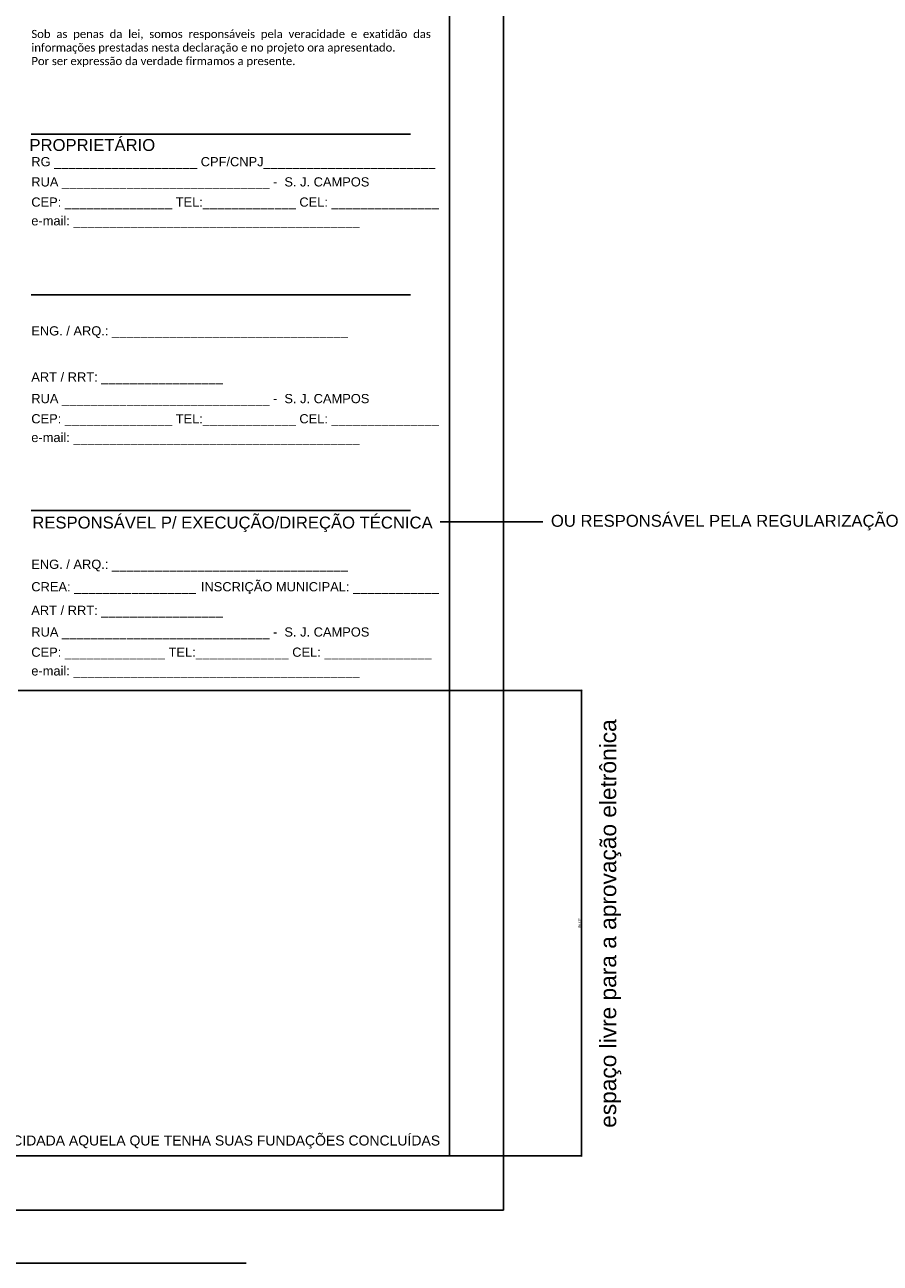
# Paper-space layout 'A1' of a CAD drawing. Header units: millimetres. Extents: x 1056 to 1880, y 204 to 669.
# Tile 3 of 4: x 1662 to 1820, y 239 to 468. Entities that reach past the tile are written whole.
import ezdxf
from ezdxf.enums import TextEntityAlignment as Align

# ---------------------------------------------------------------- set-up
doc = ezdxf.new("R2010")
doc.units = ezdxf.units.MM
for name, color, linetype in [('3', 3, 'Continuous'), ('Cotas', 1, 'Continuous'), ('HATCH', 2, 'Continuous'), ('Texto', 1, 'Continuous')]:
    doc.layers.add(name, color=color, linetype=linetype)
doc.layers.add('DIMENSION', color=3, linetype='Continuous', lineweight=25)
doc.styles.add('Arial', font='arial.ttf')
doc.styles.add('ROMANS', font='romans')
doc.dimstyles.new('Copy of INTERNA', dxfattribs={"dimtxt": 0.5, "dimasz": 0.15, "dimexe": 0.1, "dimexo": 0.06, "dimgap": 0.09, "dimtad": 1, "dimzin": 0, "dimdsep": 46, "dimtxsty": 'ROMANS', "dimblk1": 'OBLIQUE', "dimblk2": 'OBLIQUE', "dimsah": 1, "dimcen": 0.09, "dimclrd": 256, "dimclre": 256, "dimadec": 0, "dimazin": 0, "dimtfac": 0.666667, "dimtofl": 0, "dimtmove": 2, "dimatfit": 3, "dimldrblk": 'OBLIQUE', "dimfxl": 1, "dimtolj": 1, "dimtzin": 0, "dimarcsym": 0})

# ---------------------------------------------------------------- blocks, each defined once
blk = doc.blocks.new('_OBLIQUE')
at = {"color": 0, "linetype": 'ByBlock'}
blk.add_line((-0.5, -0.5), (0.5, 0.5), dxfattribs=at)
blk = doc.blocks.new('*D46')
at = {"layer": 'Defpoints', "color": 0}
for p in [(1740.45, 344.56), (1740.45, 258.54), (1764.85, 258.54)]:
    blk.add_point(p, dxfattribs=at)
at = {"layer": 'DIMENSION', "lineweight": -2}
for p, q in [((1740.51, 344.56), (1764.95, 344.56)), ((1764.85, 344.56), (1764.85, 258.54)), ((1740.51, 258.54), (1764.95, 258.54))]:
    blk.add_line(p, q, dxfattribs=at)
at = {"layer": 'DIMENSION', "lineweight": -2, "xscale": 0.15, "yscale": 0.15, "zscale": 0.15}
for p, rotation in [((1764.85, 344.56), 90), ((1764.85, 258.54), 270)]:
    blk.add_blockref('_OBLIQUE', p, dxfattribs=dict(at, rotation=rotation))
at = {"layer": 'DIMENSION', "color": 0, "insert": (1764.5, 301.55), "char_height": 0.5, "attachment_point": 5, "rotation": 90, "style": 'Arial'}
blk.add_mtext('\\A1;86.02', dxfattribs=at)

psp = doc.layouts.new('A1')

# ---------------------------------------------------------------- linework, layer by layer
at = {"layer": '3'}
for points in [[(1156.452, 248.537), (1750.452, 248.537), (1750.452, 668.537), (1156.452, 668.537)], [(1540.452, 248.537), (1750.452, 248.537), (1750.452, 545.537), (1540.452, 545.537)], [(1560.452, 258.537), (1740.452, 258.537), (1740.452, 535.537), (1560.452, 535.537)]]:
    psp.add_lwpolyline(points, close=True, dxfattribs=at)
at = {"layer": 'Cotas'}
psp.add_line((1543.145, 238.719), (1702.95, 238.719), dxfattribs=at)
at = {"layer": 'HATCH'}
psp.add_line((1738.783, 375.699), (1757.739, 375.699), dxfattribs=at)
at = {"layer": 'Texto'}
for p, q in [((1663.248, 447.36), (1733.248, 447.36)), ((1663.248, 417.674), (1733.248, 417.674)), ((1663.248, 377.769), (1733.248, 377.769)), ((1660.829, 344.556), (1740.452, 344.556))]:
    psp.add_line(p, q, dxfattribs=at)

# ---------------------------------------------------------------- texts
at = {"layer": 'Texto', "color": 3, "style": 'Arial'}
for s, height, p in [('PROPRIETÁRIO', 2.2, (1674.513, 445.598)), ('RESPONSÁVEL P/ EXECUÇÃO/DIREÇÃO TÉCNICA', 2.2, (1700.4, 375.538)), ('VALIDADE DE 2 ANOS PARA INÍCIO DAS OBRAS. ENTENDE-SE COMO OBRA INICIDADA AQUELA QUE TENHA SUAS FUNDAÇÕES CONCLUÍDAS ', 1.848, (1650.462, 261.366))]:
    psp.add_text(s, height=height, dxfattribs=at).set_placement(p, align=Align.MIDDLE)
at = {"layer": 'Texto', "style": 'Arial'}
for s, p in [('RG ____________________ CPF/CNPJ________________________', (1663.24, 442.248)), ('RUA _____________________________ -  S. J. CAMPOS', (1663.24, 438.517)), ('CEP: _______________ TEL:_____________ CEL: _______________', (1663.24, 434.785)), ('e-mail: ________________________________________', (1663.24, 431.328)), ('ENG. / ARQ.: _________________________________', (1663.24, 410.99)), ('ART / RRT: _________________', (1663.24, 402.474)), ('RUA _____________________________ -  S. J. CAMPOS', (1663.24, 398.479)), ('CEP: _______________ TEL:_____________ CEL: _______________', (1663.24, 394.747)), ('e-mail: ________________________________________', (1663.24, 391.29)), ('ENG. / ARQ.: _________________________________', (1663.24, 367.866)), ('CREA: _________________', (1663.24, 363.714)), ('INSCRIÇÃO MUNICIPAL: ____________', (1694.565, 363.714)), ('ART / RRT: _________________', (1663.24, 359.351)), ('RUA _____________________________ -  S. J. CAMPOS', (1663.24, 355.355)), ('CEP: ______________ TEL:_____________ CEL: _______________', (1663.24, 351.624)), ('e-mail: ________________________________________', (1663.24, 348.167))]:
    psp.add_text(s, height=1.7, dxfattribs=at).set_placement(p, align=Align.MIDDLE_LEFT)
at = {"layer": 'Texto', "color": 2, "style": 'Arial'}
psp.add_text('OU RESPONSÁVEL PELA REGULARIZAÇÃO', height=2.2, dxfattribs=at).set_placement((1791.316, 375.859), align=Align.MIDDLE)
at = {"layer": 'Texto', "insert": (1663.259, 466.595), "char_height": 1.5, "attachment_point": 1, "style": 'ROMANS'}
psp.add_mtext_dynamic_manual_height_columns('\\pxqj;{\\fCalibri|b0|i0|c0|p34;Sob as penas da lei, somos responsáveis pela veracidade e exatidão das informações prestadas nesta declaração e no projeto ora apresentado.\\P\\pq*;Por ser expressão da verdade firmamos a presente.}', width=7.35512, gutter_width=15, heights=[24.689], dxfattribs=at).dxf.set("width", 73.55124)
at = {"layer": 'Texto', "color": 2, "insert": (1768.271, 263.741), "char_height": 3, "attachment_point": 1, "rotation": 90, "style": 'ROMANS'}
psp.add_mtext_dynamic_manual_height_columns('\\pxqj;{\\f@Arial Unicode MS|b0|i0|c0|p34;espaço livre para a aprovação eletrônica}', width=7.88385, gutter_width=15, heights=[5.009], dxfattribs=at).dxf.set("width", 78.83848)

# ---------------------------------------------------------------- dimensions: what is measured, and where the dimension line sits
at = {"layer": 'DIMENSION'}
dim = psp.add_linear_dim(base=(1764.849, 258.537), p1=(1740.452, 344.556), p2=(1740.452, 258.537), angle=90, dimstyle='Copy of INTERNA', override={"dimscale": 1, "dimtxsty": 'Arial'}, dxfattribs=at)
dim.commit()
dim.dimension.update_dxf_attribs({"geometry": '*D46', "text_midpoint": (1764.504, 301.547)})

doc.saveas('drawing.dxf')
